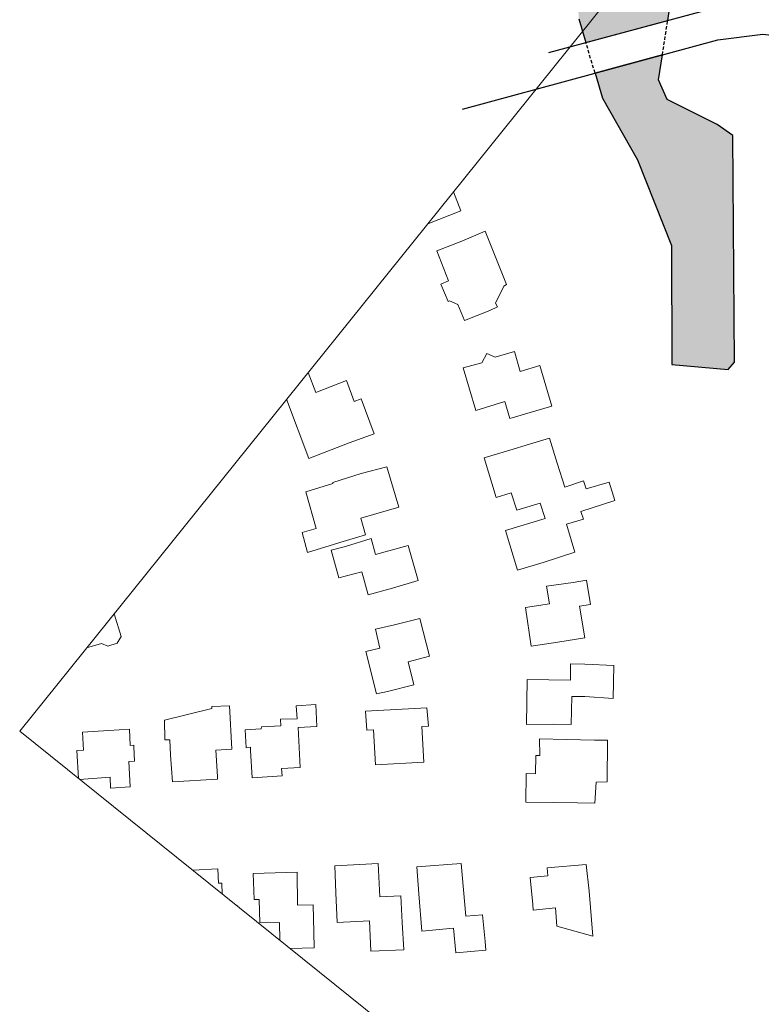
# Model space of a CAD drawing. Header units: millimetres. Extents: x -288508 to 246429, y 65483 to 604694.
# Tile 2 of 10: x -288508 to -150657, y 245317 to 428344. Entities that reach past the tile are written whole.
import ezdxf

# ---------------------------------------------------------------- set-up
doc = ezdxf.new("R2010")
doc.units = ezdxf.units.MM
doc.header["$LTSCALE"] = 100
doc.linetypes.add('DASHED2', pattern=[9.525, 6.35, -3.175])
doc.layers.get('Defpoints').update_dxf_attribs({"color": 6})
for name, color, linetype in [('LAYER01', 7, 'Continuous'), ('T--L9020_Opstallen', 3, 'Continuous'), ('T--L9043_Waterpartijen', 150, 'Continuous'), ('T--L9066_TRANSP_VOORZ_Auto', 1, 'Continuous')]:
    doc.layers.add(name, color=color, linetype=linetype)
doc.layers.add('T--À9043_Waterpartijen', color=151, linetype='Continuous', transparency=0.3)

msp = doc.modelspace()

# ---------------------------------------------------------------- hatches: boundary and pattern name
at = {"layer": 'T--À9043_Waterpartijen'}
for points in [[(-168059.3, 428207.1), (-166839.7, 436182.1), (-164730.1, 438179.6), (-156014, 440066.2), (-152572, 446114.4), (-153182.7, 453938.1), (-155222.4, 460778.8), (-157338.5, 463130.6), (-167538.3, 465005.5), (-170806.6, 466777.7), (-172058.2, 469523), (-172750.4, 478271.2), (-175394.4, 483347.9), (-177516.5, 486233.9), (-181030.2, 487763.8), (-184544, 488250.6), (-187257.6, 486894.6), (-189518.9, 483556.5), (-189971.1, 479662.1), (-188370.8, 472325.3), (-180422, 450489.7), (-184773.3, 445201.3), (-185410.7, 442698.6), (-184574.6, 428493.4), (-183266.8, 424108.7)], [(-181563.2, 418397), (-180171.5, 413731.2), (-173671.7, 402303), (-167341.5, 386352.1), (-167279.7, 364230.6), (-156844.6, 363300.2), (-155653.8, 364685), (-155919.2, 406801.4), (-158864.7, 408879.5), (-168151.6, 413485.9), (-169750.6, 417146.8), (-169040.5, 421790.1)]]:
    msp.add_hatch(color=256, dxfattribs=at).paths.add_polyline_path(points)

# ---------------------------------------------------------------- linework, layer by layer
at = {"layer": 'Defpoints', "lineweight": 0}
msp.add_lwpolyline([(-288507.7, 296091.9), (-40352.7, 604693.8), (246428.8, 374085.1), (-1726.2, 65483.3)], close=True, dxfattribs=at)
at = {"layer": 'LAYER01', "lineweight": 18}
msp.add_lwpolyline([(-181676.7, 294435.3), (-186878.8, 294540.2)], dxfattribs=at)
at = {"layer": 'T--L9020_Opstallen', "lineweight": 18}
for points in [[(-207881, 396358.1), (-206503.5, 392788.7)], [(-206503.5, 392788.7), (-212655.8, 390420.2)], [(-206315.3, 387199.9), (-201990.8, 389008.9), (-197989.8, 379145.9), (-198542.1, 378834.8), (-200039.2, 375658.4), (-199709.9, 374940.6), (-201145.5, 374282.5)], [(-206315.3, 387199.9), (-210970.8, 385355), (-208778.7, 379816.4), (-210214.2, 379158.2), (-208861.9, 375956.3), (-208622.7, 376065.9), (-207043.5, 375400.2), (-205800.9, 372437.5), (-201145.5, 374282.5)], [(-192589.3, 355621.1), (-189590.7, 356532.7), (-191832.8, 364075.2), (-195475.5, 362926.2), (-196550.6, 366660.5), (-200119.5, 365603.3), (-201698.7, 366269.1), (-202603.7, 364580.2)], [(-192589.3, 355621.1), (-197372.4, 354180.9), (-198302, 357345.1), (-203729, 355667.5), (-206098.7, 363614.7), (-202603.7, 364580.2)], [(-227273.6, 349678.8), (-222600.2, 351358.2), (-225065.5, 357871.8), (-226353.6, 357397.1), (-227777.7, 361261), (-233481.7, 359051.1), (-234905.9, 362750.4)], [(-238896.1, 357788.2), (-234744.2, 346774.7), (-227273.6, 349678.8)], [(-193762.9, 349466), (-190028.6, 350541.1), (-188606.3, 345923.6)], [(-197405.5, 348317), (-202188.6, 346876.8), (-199964.5, 339499.8), (-197131.3, 340393.5), (-196110.1, 337155.6), (-191731.7, 338468.1)], [(-197405.5, 348317), (-193762.9, 349466)], [(-188606.3, 345923.6), (-187202.1, 341471.5)], [(-225063.6, 343974.7), (-220262.6, 345249.4), (-218020.5, 337706.9), (-225084.5, 335684.2), (-224246.7, 332593.9), (-229029.7, 331153.7)], [(-225063.6, 343974.7), (-230325.1, 342315.1), (-230307.3, 342149.6)], [(-191207.8, 327474.1), (-185302.3, 329371), (-186870.2, 334558.8), (-183706, 335488.4), (-184198.7, 336941.9), (-177888.5, 338966.5), (-178927.6, 342369.8), (-183232.3, 341149)], [(-183232.3, 341149), (-183724.9, 342602.5), (-187202.1, 341471.5)], [(-230004.6, 330880.3), (-235027, 329330.5), (-236010.4, 332991.1), (-233416.6, 333775), (-235329.5, 340599.7), (-230307.3, 342149.6)], [(-191731.7, 338468.1), (-190838, 335635), (-198215, 333410.8), (-195990.9, 326033.9), (-191207.8, 327474.1)], [(-219234.8, 322673.1), (-214451.7, 324113.3), (-216328.7, 330607), (-222344, 328949.3), (-223163.9, 331874.2), (-227947, 330434)], [(-227947, 330434), (-230632.5, 329723.9), (-229156.5, 324609.8), (-224925.6, 325738.9), (-223704.8, 321434.3), (-219234.8, 322673.1)], [(-230004.6, 330880.3), (-229029.7, 331153.7)], [(-188506.1, 312614.3), (-183485.8, 313410.5), (-184463.6, 319332.1), (-182403.9, 319639.4), (-183146.2, 324163.4), (-185610.5, 323728.4)], [(-188506.1, 312614.3), (-193452.8, 311909.8), (-194482.5, 319081.5), (-190032.3, 319732.1), (-190557.3, 323023.9), (-185610.5, 323728.4)], [(-270983.2, 317885.1), (-270956.6, 317894.9), (-269662.1, 313682.1)], [(-218829.1, 315852.2), (-214101.9, 317035.2), (-212336.4, 310027), (-216327.8, 309007.7), (-215272.6, 304685.1), (-220165.3, 303484.2)], [(-218829.1, 315852.2), (-222342.1, 315052.2), (-221542.2, 311539.1), (-224154, 310920.7), (-222206.9, 303011.3), (-220165.3, 303484.2)], [(-273286.8, 312367.6), (-272148.3, 311905.2), (-270363.7, 312433.8), (-269662.1, 313682.1)], [(-273286.8, 312367.6), (-276064.8, 311565.7)], [(-183461.2, 308557.5), (-186144.9, 308601), (-186152.5, 305586.3), (-194203.7, 305716.8), (-194298.3, 297334.6), (-189279.8, 297377.2)], [(-183461.2, 308557.5), (-178075.7, 308305), (-178164.6, 302183.8), (-183476.3, 302528.1)], [(-189279.8, 297377.2), (-186007.8, 297313.8), (-185902.8, 302515.7), (-183476.3, 302528.1)], [(-261612.8, 298147), (-252802.3, 300275.7), (-252764.4, 300698.4), (-249510.5, 300800.5)], [(-249510.5, 300800.5), (-249052.8, 292729.4), (-252049.6, 292571.5), (-251767.7, 287662.7)], [(-245597.4, 292518.5), (-245297.6, 287444.2), (-239726.9, 287797.9), (-239870.6, 289121.8), (-236377.4, 289333.6), (-236763.3, 296742.7), (-233270.1, 296954.5), (-233461.9, 301035.9)], [(-243602.1, 296502.5), (-243564.3, 296925.2), (-239979.3, 297063.3), (-240031.3, 298313.4), (-236943, 298397.6), (-237120.6, 300806.1), (-233461.9, 301035.9)], [(-213766.1, 296979.1), (-212516.1, 297031.1), (-212801.6, 300432.6), (-224200.4, 299781), (-223988.5, 296287.8), (-222738.3, 296339.9), (-222368.7, 289849.9), (-213378.5, 290323.6), (-213766.1, 296979.1)], [(-261612.8, 298147), (-261548.5, 294470.4), (-260629.4, 294486.4)], [(-271948.7, 296187.7), (-276857.4, 295905.9), (-276663.5, 292578.2), (-277913.8, 292526.2), (-277590, 287312.7)], [(-271948.7, 296187.7), (-268124.5, 296435.4), (-267966.7, 293438.7), (-267304.6, 293510.6), (-267268.7, 293179.6)], [(-245577.5, 293106.7), (-246405, 293016.9), (-246598.9, 296344.6), (-243602.1, 296502.5)], [(-277368.6, 287134.7), (-271676.3, 287510.5), (-271626.3, 285506.7), (-267967.5, 285736.4), (-268231.4, 290479.8), (-267146.7, 290513.8), (-267268.7, 293179.6)], [(-260489.4, 291655.2), (-260629.4, 294486.4)], [(-245597.4, 292518.5), (-245577.5, 293106.7)], [(-189371.4, 282800.1), (-194407.9, 282923), (-194394.7, 288198.8), (-192630.1, 288139.2), (-192584.8, 291576.6), (-191831.1, 291574.7), (-191915.3, 294663.2), (-186878.8, 294540.2)], [(-184849.4, 282788.7), (-181577.4, 282725.4), (-181328.7, 286603.4), (-179325, 286653.5), (-179250.1, 294447.5), (-181676.7, 294435.3)], [(-260489.4, 291655.2), (-260115.9, 286672.6), (-251713.8, 287166.2), (-251767.7, 287662.7)], [(-189371.4, 282800.1), (-184849.4, 282788.7)], [(-229744.7, 266026.3), (-229952.7, 271026.9), (-221881.6, 271484.6), (-221547.9, 265325.6), (-217632, 265499.6), (-217424, 260499.1)], [(-214322.3, 265858.9), (-214695.7, 270841.6), (-206477.2, 271482.7), (-205582.6, 261701), (-202512.1, 261950.6), (-201973.2, 256986)], [(-182647.9, 266367.6), (-183187, 271332.3), (-190486.4, 270707.2), (-190324.7, 269217.8), (-193634.5, 268858.5), (-193095.5, 263893.9)], [(-250849.5, 265809.9), (-250953.6, 267825.9), (-251541.8, 267845.8), (-251663.8, 270511.6), (-256349.8, 270232.9)], [(-244931.8, 264796.1), (-245121.8, 269631.2), (-236941, 269849.6), (-236864.5, 263746.4), (-233941.5, 263812.6), (-233807.2, 258720.3)], [(-217424, 260499.1), (-217124.2, 255424.7), (-223209.4, 255182.7), (-223489.3, 260845.2), (-229482.8, 260529.3), (-229744.7, 266026.3)], [(-201973.2, 256986), (-201885.2, 255404.9), (-207438, 254885.7), (-207849.3, 259445.6), (-213733.2, 258890.5), (-214322.3, 265858.9)], [(-193095.5, 263893.9), (-193061.4, 262809.2), (-188924.1, 263258.4), (-188638.6, 259856.9), (-181988.9, 257983.6), (-182647.9, 266367.6)], [(-247978.5, 263501.3), (-247986.1, 263627.3), (-248122, 263616.7)], [(-244931.8, 264796.1), (-244012.5, 264812.2), (-243876.4, 260473.6), (-240199.7, 260537.9), (-240183, 257232.7)], [(-238298.8, 255717.6), (-233741, 255797.4), (-233807.2, 258720.3)]]:
    msp.add_lwpolyline(points, dxfattribs=at)
at = {"layer": 'T--L9043_Waterpartijen', "linetype": 'DASHED2'}
for p, q in [((-169040.5, 421790.1), (-168059.3, 428207.1)), ((-181563.2, 418397), (-183266.8, 424108.7))]:
    msp.add_line(p, q, dxfattribs=at)
at = {"layer": 'T--L9043_Waterpartijen'}
msp.add_lwpolyline([(-184574.6, 428493.4), (-183266.8, 424108.7), (-168059.3, 428207.1), (-166839.7, 436182.1)], dxfattribs=at)
msp.add_lwpolyline([(-181563.2, 418397), (-180171.5, 413731.2), (-173671.7, 402303), (-167341.5, 386352.1), (-167279.7, 364230.6), (-156844.6, 363300.2), (-155653.8, 364685), (-155919.2, 406801.4), (-158864.7, 408879.5), (-168151.6, 413485.9), (-169750.6, 417146.8), (-169040.5, 421790.1)], close=True, dxfattribs=at)
at = {"layer": 'T--L9066_TRANSP_VOORZ_Auto'}
for points in [[(-190154.8, 422252.3), (-158886.2, 430679.3), (-145987.9, 432576.8), (-138949, 432631.7), (-138507, 445759.7), (-136060, 460930.8), (-128141.4, 497046.8), (-113729.9, 550730.8)], [(-206190.8, 411723.7), (-158746.1, 424579.6), (-150396.8, 425650.9), (-139227.5, 424360.7)]]:
    msp.add_lwpolyline(points, dxfattribs=at)

doc.saveas('drawing.dxf')
